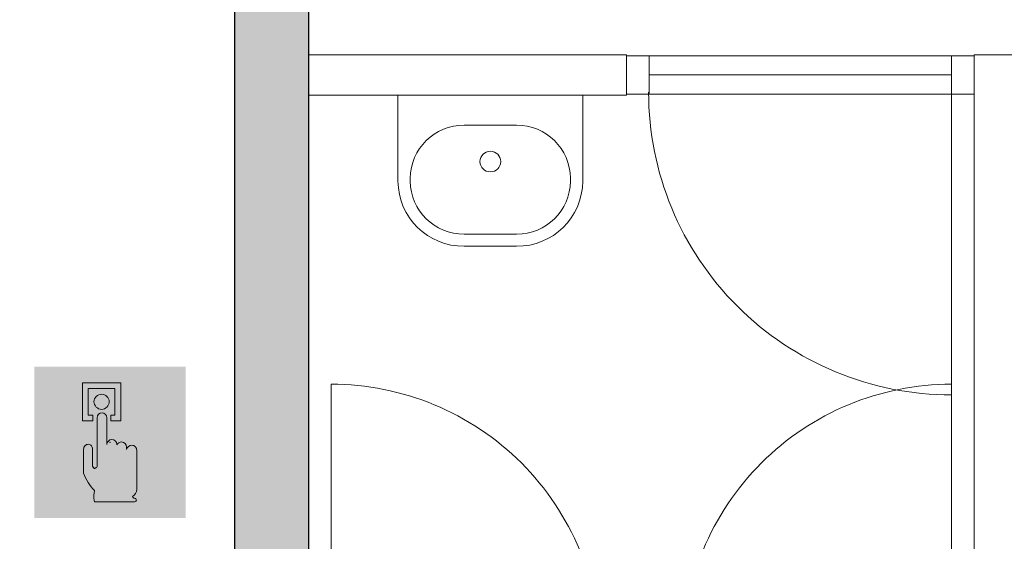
# Model space of a CAD drawing. Header units: millimetres. Extents: x -13022 to 1371524, y -38729 to 632593.
# Tile 88 of 256: x 724920 to 727850, y -16938 to -15385. Entities that reach past the tile are written whole.
import ezdxf

# ---------------------------------------------------------------- set-up
doc = ezdxf.new("R2010")
doc.units = ezdxf.units.MM
doc.header["$LTSCALE"] = 35
doc.set_wipeout_variables(frame=1)
doc.linetypes.add('DASHED', pattern=[200, 100, -100])
doc.layers.add('Al65----_beveiliging-inst', color=92, linetype='Continuous', lineweight=9)
doc.layers.add('brandveiligheid voorzieningen', color=10, linetype='Continuous', lineweight=9)
for name, color, linetype in [('LAYER102', 1, 'Continuous'), ('LAYER111', 7, 'Continuous'), ('LAYER28', 7, 'Continuous'), ('LAYER30', 7, 'Continuous'), ('LAYER31', 7, 'Continuous'), ('LAYER74', 7, 'Continuous')]:
    doc.layers.add(name, color=color, linetype=linetype)
doc.styles.get("Standard").update_dxf_attribs({"font": 'simplex.shx'})

# ---------------------------------------------------------------- blocks, each defined once
blk = doc.blocks.new('Handbrandmelder')
at = {"layer": 'brandveiligheid voorzieningen', "true_color": 0xffffff}
h = blk.add_hatch(color=7, dxfattribs=at)
h.paths.add_polyline_path([(-1.362300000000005, 6.704000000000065), (-1.362300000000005, 4.817999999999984), (-0.8615999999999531, 4.817999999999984), (-0.8615999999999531, 5.105000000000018), (-1.086699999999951, 5.105000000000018), (-1.086699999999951, 6.416000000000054), (0.2412000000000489, 6.416000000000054), (0.2412000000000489, 5.105000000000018), (0.04229999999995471, 5.105000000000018), (0.04229999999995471, 4.817999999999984), (0.5291999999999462, 4.817999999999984), (0.5291999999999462, 6.704000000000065)])
edge = h.paths.add_edge_path()
edge.add_line((-0.7744000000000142, 0.7949999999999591), (1.217199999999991, 0.7949999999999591))
edge.add_arc((1.184803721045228, 0.9150839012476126), 0.1243770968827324, 285.0978454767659, 344.5738128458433)
edge.add_arc((1.195484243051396, 0.8747174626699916), 0.109458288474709, 3.814851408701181, 78.55699892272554)
edge.add_arc((1.215450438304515, 1.081053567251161), 0.09906901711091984, 186.406081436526, 271.01189771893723, ccw=False)
edge.add_arc((0.8951311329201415, 1.429528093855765), 0.4224763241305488, 301.679206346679, 358.7077007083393)
edge.add_line((1.317499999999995, 1.419999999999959), (1.317499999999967, 3.355999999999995))
edge.add_arc((1.081486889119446, 3.369604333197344), 0.2364048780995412, 356.7009913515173, 450.505791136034)
edge.add_arc((1.075081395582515, 3.342345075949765), 0.2636902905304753, 89.06159279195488, 168.7031401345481)
edge.add_line((0.8165000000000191, 3.394000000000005), (0.8164999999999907, 3.518000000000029))
edge.add_arc((0.5556438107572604, 3.507110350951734), 0.2610833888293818, 2.390469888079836, 87.79258356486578)
edge.add_arc((0.5704530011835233, 3.50642776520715), 0.2616154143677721, 91.0410009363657, 151.5647371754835)
edge.add_line((0.3404000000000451, 3.630999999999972), (0.3404000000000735, 3.643000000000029))
edge.add_arc((0.0797851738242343, 3.632360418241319), 0.260831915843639, 2.337797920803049, 87.79954707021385)
edge.add_arc((0.09911405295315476, 3.633166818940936), 0.2600000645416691, 92.05296153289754, 177.8325614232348)
edge.add_line((-0.1607000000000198, 3.643000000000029), (-0.1607000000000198, 4.966999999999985))
edge.add_arc((-0.4109663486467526, 4.968042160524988), 0.2502685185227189, 359.7614099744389, 447.1448072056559)
edge.add_arc((-0.3888415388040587, 4.957652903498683), 0.2605261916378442, 92.12460751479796, 177.9439144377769)
edge.add_line((-0.6491999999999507, 4.966999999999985), (-0.6491999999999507, 2.557000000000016))
edge.add_arc((-0.7221004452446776, 2.557732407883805), 0.07290412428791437, 299.05017427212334, 359.42438665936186, ccw=False)
edge.add_line((-0.6866999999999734, 2.494000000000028), (-0.7617999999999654, 2.456999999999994))
edge.add_line((-0.7617999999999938, 2.456999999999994), (-0.7867999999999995, 2.456999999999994))
edge.add_line((-0.7867999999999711, 2.456999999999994), (-0.874499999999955, 2.56899999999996))
edge.add_line((-0.8745000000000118, 2.56899999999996), (-0.8745000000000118, 3.418999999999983))
edge.add_arc((-1.086056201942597, 3.443345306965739), 0.2129523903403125, 353.4354350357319, 446.9700572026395)
edge.add_arc((-1.078000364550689, 3.420914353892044), 0.2351074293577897, 89.22004572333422, 180.4665340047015)
edge.add_line((-1.313099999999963, 3.418999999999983), (-1.313099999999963, 2.281999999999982))
edge.add_line((-1.313099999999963, 2.282000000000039), (-1.313099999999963, 2.219000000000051))
edge.add_arc((0.9800915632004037, 3.05278358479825), 2.44006610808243, 199.9808058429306, 224.0251806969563)
edge.add_arc((-28.56458777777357, 4.729210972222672), 27.99404121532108, 352.66871906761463, 353.08124823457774, ccw=False)
edge.add_arc((-0.07303414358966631, 1.025300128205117), 0.7382087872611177, 169.7231517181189, 198.1780845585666)
edge = h.paths.add_edge_path(flags=17)
edge.add_arc((-0.4353433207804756, 5.779888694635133), 0.3920893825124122, 271.8332605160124, 357.9700289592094)
edge.add_arc((-0.4344971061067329, 5.742470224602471), 0.3917044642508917, 3.443843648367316, 88.28877503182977)
edge.add_arc((-0.4184133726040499, 5.749796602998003), 0.3842284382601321, 90.65414391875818, 177.5830480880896)
edge.add_arc((-0.4087352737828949, 5.781623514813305), 0.3938747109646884, 182.2733025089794, 267.9536111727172)
at = {"layer": 'Al65----_beveiliging-inst', "color": 7, "true_color": 0xffffff}
blk.add_solid([(-3.75, 0), (3.75, 0), (-3.75, 7.5), (3.75, 7.5)], dxfattribs=at)
at = {"layer": 'Al65----_beveiliging-inst', "color": 10}
blk.add_solid([(-3.5, 0.25), (3.5, 0.25), (-3.5, 7.25), (3.5, 7.25)], dxfattribs=at)
at = {"layer": 'brandveiligheid voorzieningen', "color": 7, "true_color": 0xffffff}
for points in [[(-1.362300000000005, 6.704000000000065), (-1.362300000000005, 4.818000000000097)], [(0.5291999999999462, 6.704000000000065), (-1.362300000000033, 6.704000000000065)], [(-1.086699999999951, 5.105000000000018), (-1.086699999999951, 6.416000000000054)], [(-1.086699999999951, 6.416000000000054), (0.2412000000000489, 6.416000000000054)], [(0.2412000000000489, 6.416000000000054), (0.2412000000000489, 5.105000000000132)], [(0.5291999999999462, 4.817999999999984), (0.5291999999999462, 6.704000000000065)], [(-0.8615999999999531, 5.105000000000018), (-1.086699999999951, 5.105000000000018)], [(-0.8615999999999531, 4.817999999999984), (-0.8615999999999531, 5.105000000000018)], [(-0.6491999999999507, 4.966999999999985), (-0.6491999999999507, 2.557000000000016)], [(-0.1607000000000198, 3.643000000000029), (-0.1607000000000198, 4.966999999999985)], [(0.2412000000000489, 5.105000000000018), (0.04230000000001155, 5.105000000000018)], [(0.04229999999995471, 5.105000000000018), (0.04229999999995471, 4.817999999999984)], [(-1.362300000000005, 4.817999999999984), (-0.8616000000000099, 4.817999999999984)], [(0.04229999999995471, 4.817999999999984), (0.5291999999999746, 4.817999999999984)], [(-1.313099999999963, 3.418999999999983), (-1.313099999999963, 2.281999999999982)], [(-0.8745000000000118, 2.56899999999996), (-0.8745000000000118, 3.418999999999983)], [(0.3404000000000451, 3.630999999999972), (0.3404000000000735, 3.643000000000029)], [(0.8165000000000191, 3.394000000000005), (0.8164999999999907, 3.518000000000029)], [(1.317499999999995, 1.419999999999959), (1.317499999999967, 3.355999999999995)], [(-0.7867999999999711, 2.456999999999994), (-0.874499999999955, 2.56899999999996)], [(-0.7617999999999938, 2.456999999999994), (-0.7867999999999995, 2.456999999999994)], [(-0.6866999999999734, 2.494000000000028), (-0.7617999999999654, 2.456999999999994)], [(-1.313099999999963, 2.282000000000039), (-1.313099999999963, 2.219000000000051)], [(-0.7744000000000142, 0.7949999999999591), (1.217199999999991, 0.7949999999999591)]]:
    blk.add_lwpolyline(points, dxfattribs=at)
for points in [[(-0.802299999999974, 5.765999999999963, -0.3986000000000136), (-0.4227999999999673, 6.134000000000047)], [(-0.4228000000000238, 6.133999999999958, -0.3880999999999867), (-0.04350000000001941, 5.765999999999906)], [(-0.4228000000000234, 5.388000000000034, -0.3922999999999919), (-0.8023000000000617, 5.765999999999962)], [(-0.04349999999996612, 5.76600000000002, -0.39459999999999), (-0.4227999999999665, 5.388000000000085)], [(-0.3984999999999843, 5.217999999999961, 0.392999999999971), (-0.6491999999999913, 4.966999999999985)], [(-0.1606999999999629, 4.966999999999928, 0.4008999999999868), (-0.3984999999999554, 5.217999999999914)], [(-1.074800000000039, 3.655999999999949, 0.4206000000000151), (-1.313100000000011, 3.418999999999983)], [(-0.874499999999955, 3.418999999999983, 0.4324000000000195), (-1.074799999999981, 3.655999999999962)], [(0.08979999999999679, 3.892999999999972, 0.3927999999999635), (-0.1606999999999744, 3.643000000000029)], [(0.3404000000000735, 3.643000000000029, 0.3912000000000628), (0.08980000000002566, 3.892999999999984)], [(0.5657000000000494, 3.768000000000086, 0.2703999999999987), (0.3404000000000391, 3.631000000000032)], [(0.8164999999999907, 3.518000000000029, 0.3909000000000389), (0.5657000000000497, 3.768000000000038)], [(1.079399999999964, 3.605999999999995, 0.3622000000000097), (0.8164999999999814, 3.394000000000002)], [(1.317499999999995, 3.355999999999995, 0.4338000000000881), (1.079399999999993, 3.605999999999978)], [(-0.6491999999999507, 2.557000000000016, -0.269699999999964), (-0.6866999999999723, 2.494000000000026)], [(-1.31310000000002, 2.219000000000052, 0.1053000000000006), (-0.7744000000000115, 1.35700000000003)], [(-0.7994000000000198, 1.156999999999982, 0.1247999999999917), (-0.7744000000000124, 0.79499999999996)], [(-0.7743999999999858, 1.356999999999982, -0.00180000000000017), (-0.7993999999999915, 1.156999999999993)], [(1.11699999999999, 1.069999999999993, 0.2540999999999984), (1.317500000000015, 1.419999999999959)], [(1.217200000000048, 0.981999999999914, -0.3869000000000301), (1.117000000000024, 1.069999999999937)], [(1.304699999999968, 0.882000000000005, 0.338199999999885), (1.217199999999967, 0.9819999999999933)], [(1.217200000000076, 0.7949999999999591, 0.2655000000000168), (1.304700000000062, 0.8820000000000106)]]:
    blk.add_lwpolyline(points, format="xyb", dxfattribs=at)
blk.add_point((0, 3.75), dxfattribs=at)

msp = doc.modelspace()

# ---------------------------------------------------------------- linework, layer by layer
at = {"layer": 'LAYER30', "color": 7, "linetype": 'Continuous', "lineweight": 18}
for points in [[(726793.2200916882, -15492.14729650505), (727693.2200916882, -15492.14729650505)], [(726793.2200916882, -15549.14729650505), (727693.2200916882, -15549.14729650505)], [(726793.2200916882, -15606.14729650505), (727693.2200916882, -15606.14729650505)]]:
    msp.add_lwpolyline(points, dxfattribs=at)
at = {"layer": 'LAYER31', "color": 7, "linetype": 'Continuous', "lineweight": 18}
for points in [[(727693.2200916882, -15600.52644689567), (727693.2200916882, -16501.91420324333, -0.4142136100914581), (726791.8138416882, -15600.52644689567)], [(725847.2200916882, -17270.52504308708), (725847.2200916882, -16470.13447912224, -0.4142136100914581), (726647.5950916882, -17270.52504308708)], [(727693.2200916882, -17270.52504308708), (727693.2200916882, -16470.13447912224, 0.4142136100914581), (726892.8138416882, -17270.52504308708)]]:
    msp.add_lwpolyline(points, format="xyb", dxfattribs=at)

# ---------------------------------------------------------------- block references
at = {"layer": 'Al65----_beveiliging-inst', "xscale": 60, "yscale": 60, "zscale": 60}
msp.add_blockref('Handbrandmelder', (725189.4438321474, -16868.23724481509), dxfattribs=at)

# ---------------------------------------------------------------- wipeouts: each hides what was drawn before it
at = {"linetype": 'Continuous', "lineweight": 0}
for points in [[(725780.2200916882, -15609.14729650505), (725780.2200916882, -15489.14729650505), (726726.2200916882, -15489.14729650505), (726726.2200916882, -15609.14729650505)], [(727880.2200916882, -18559.14729650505), (727820.2200916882, -18619.14729650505), (727760.2200916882, -18559.14729650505), (727760.2200916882, -15489.147296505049), (727820.2200916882, -15489.147296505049), (727880.2200916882, -15489.147296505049)]]:
    msp.add_wipeout(points, dxfattribs=at).dxf.layer = 'LAYER111'

# ---------------------------------------------------------------- next in the draw order: hatches: boundary and pattern name
at = {"layer": 'LAYER111', "linetype": 'Continuous', "lineweight": 5}
msp.add_hatch(color=254, dxfattribs=at).paths.add_polyline_path([(725560.2200916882, -15231.44417150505), (725780.2200916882, -15231.44417150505), (725780.2200916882, -27668.65510900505), (725560.2200916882, -27668.65510900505)], flags=0)

# ---------------------------------------------------------------- next in the draw order: linework, layer by layer
at = {"layer": 'LAYER102', "color": 7, "linetype": 'Continuous', "lineweight": 18}
msp.add_lwpolyline([(725780.2200916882, -15609.14729650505), (725780.2200916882, -15489.14729650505), (726726.2200916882, -15489.14729650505), (726726.2200916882, -15609.14729650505)], close=True, dxfattribs=at)
for points in [[(727760.2200916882, -18559.14729650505), (727760.2200916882, -15489.14729650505)], [(727760.2200916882, -15489.14729650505), (727820.2200916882, -15489.14729650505), (727880.2200916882, -15489.14729650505)]]:
    msp.add_lwpolyline(points, dxfattribs=at)
at = {"layer": 'LAYER102', "color": 7, "linetype": 'DASHED', "lineweight": 18}
for points in [[(727760.2200916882, -18559.14729650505), (727760.2200916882, -15489.14729650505)], [(727760.2200916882, -15489.14729650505), (727820.2200916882, -15489.14729650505), (727880.2200916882, -15489.14729650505)]]:
    msp.add_lwpolyline(points, dxfattribs=at)
at = {"layer": 'LAYER28', "color": 7, "linetype": 'Continuous', "lineweight": 25}
msp.add_lwpolyline([(725560.2200916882, -15231.44417150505), (725780.2200916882, -15231.44417150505), (725780.2200916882, -27668.65510900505), (725560.2200916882, -27668.65510900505)], close=True, dxfattribs=at)
at = {"layer": 'LAYER30', "color": 7, "linetype": 'Continuous', "lineweight": 18}
for points in [[(726726.2200916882, -15492.14729650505), (726793.2200916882, -15492.14729650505), (726793.2200916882, -15606.14729650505), (726726.2200916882, -15606.14729650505)], [(727693.2200916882, -15492.14729650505), (727760.2200916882, -15492.14729650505), (727760.2200916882, -15606.14729650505), (727693.2200916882, -15606.14729650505)]]:
    msp.add_lwpolyline(points, close=True, dxfattribs=at)

# ---------------------------------------------------------------- next in the draw order: texts
at = {"layer": 'LAYER102', "color": 7, "linetype": 'Continuous', "lineweight": 0, "insert": (830662.3518858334, -17770.88053156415), "char_height": 162, "attachment_point": 7, "line_spacing_factor": 1.333333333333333}
msp.add_mtext('\\pi-556.84;{\\fArial|b1|i0|c0|p34;\\H1.2346x;museum\\fArial|b0|i0|c0|p34;\\H0.81x;\\P\\pi-925.11;bijeenkomstfunctie\\P\\pi-398.32;85,8 m2}', dxfattribs=at)

# ---------------------------------------------------------------- next in the draw order: wipeouts: each hides what was drawn before it
at = {"linetype": 'Continuous', "lineweight": 0}
msp.add_wipeout([(726320.9075916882, -15609.16292150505), (726595.9075916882, -15609.16292150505), (726595.9075916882, -15865.66292150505), (726594.0013416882, -15891.138141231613), (726588.7825916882, -15916.146564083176), (726580.3450916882, -15940.26057775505), (726568.8450916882, -15963.067462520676), (726554.4544666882, -15984.177203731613), (726537.4388416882, -16003.228595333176), (726518.0794666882, -16019.895770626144), (726496.7044666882, -16033.893634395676), (726473.6888416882, -16044.982684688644), (726449.4232166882, -16052.973224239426), (726424.3294666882, -16057.728656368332), (726398.8138416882, -16059.16749914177), (726242.9700916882, -16059.16292150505), (726217.4700916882, -16057.720782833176), (726192.3607166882, -16052.9622379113), (726168.1107166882, -16044.96876867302), (726145.0950916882, -16033.87697179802), (726123.7200916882, -16019.876727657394), (726104.3607166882, -16003.207416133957), (726087.3450916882, -15984.154254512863), (726072.9700916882, -15963.043170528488), (726061.4544666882, -15940.235431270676), (726053.0325916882, -15916.12092931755), (726047.8138416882, -15891.112384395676), (726045.9075916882, -15865.63753088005), (726045.9075916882, -15609.16292150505)], dxfattribs=at).dxf.layer = 'LAYER111'

# ---------------------------------------------------------------- next in the draw order: linework, layer by layer
at = {"layer": 'LAYER102', "color": 7, "linetype": 'DASHED', "lineweight": 18}
msp.add_lwpolyline([(725780.2200916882, -15609.14729650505), (725780.2200916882, -15489.14729650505), (726726.2200916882, -15489.14729650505), (726726.2200916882, -15609.14729650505)], close=True, dxfattribs=at)
at = {"layer": 'LAYER74', "color": 7, "linetype": 'Continuous', "lineweight": 13}
for points in [[(726320.9075916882, -15609.16292150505), (726595.9075916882, -15609.16292150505), (726595.9075916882, -15865.66292150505, -0.4141642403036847), (726398.8138416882, -16059.16292150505), (726242.9700916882, -16059.16292150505, -0.41416427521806), (726045.9075916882, -15865.66292150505), (726045.9075916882, -15609.16292150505)], [(726082.5638416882, -15856.66292150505, -0.41416427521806), (726242.9700916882, -15699.16292150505), (726398.8138416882, -15699.16292150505, -0.4141642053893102), (726559.2200916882, -15856.66292150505), (726559.2200916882, -15865.66292150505, -0.4141642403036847), (726398.8138416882, -16023.16292150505), (726242.9700916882, -16023.16292150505, -0.41416427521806), (726082.5638416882, -15865.66292150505)], [(726352.0638416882, -15807.16292150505, -0.9818182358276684), (726289.7200916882, -15807.16292150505, -0.981818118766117), (726352.0638416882, -15807.16292150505)]]:
    msp.add_lwpolyline(points, format="xyb", close=True, dxfattribs=at)

doc.saveas('drawing.dxf')
